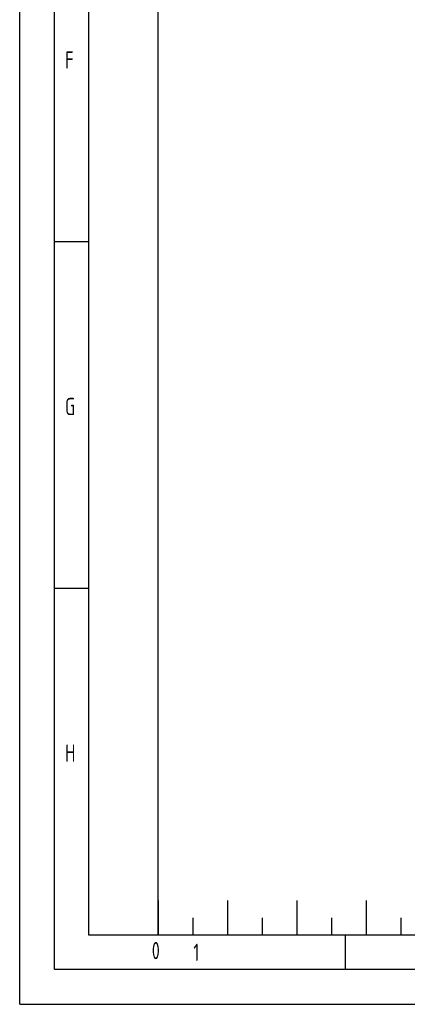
# Model space of a CAD drawing. Header units: millimetres. Extents: x 0 to 5940, y 0 to 4200.
# Tile 1 of 52: x 0 to 559, y 0 to 1421. Entities that reach past the tile are written whole.
import ezdxf

# ---------------------------------------------------------------- set-up
doc = ezdxf.new("R2010")
doc.units = ezdxf.units.MM
doc.header["$LTSCALE"] = 50
doc.layers.get('0').update_dxf_attribs({"linetype": 'CONTINUOUS'})
doc.layers.add('KSB-BLATTRAND', color=2, linetype='CONTINUOUS')
doc.styles.get("Standard").update_dxf_attribs({"font": 'ISOCP.SHX'})

# ---------------------------------------------------------------- blocks, each defined once
blk = doc.blocks.new('Rahmen_A2')
at = {"color": 1, "ltscale": 150}
for p, q in [((0, 0), (0, 420)), ((10, 10), (10, 410)), ((20, 10), (20, 297)), ((584, 10), (10, 10)), ((0, 0), (594, 0))]:
    blk.add_line(p, q, dxfattribs=at)
at = {"layer": 'KSB-BLATTRAND'}
for p, q in [((5, 5), (5, 415)), ((10, 110), (5, 110)), ((10, 60), (5, 60)), ((20, 15), (20, 10)), ((20, 15), (20, 10)), ((30, 15), (30, 10)), ((40, 15), (40, 10)), ((50, 15), (50, 10)), ((25, 12.5), (25, 10)), ((35, 12.5), (35, 10)), ((45, 12.5), (45, 10)), ((55, 12.5), (55, 10)), ((47, 5), (47, 10)), ((589, 5), (5, 5))]:
    blk.add_line(p, q, dxfattribs=at)
at = {"layer": 'KSB-BLATTRAND', "width": 0.75}
for s, p in [('F', (6.5625, 135)), ('G', (6.5625, 85)), ('H', (6.5625, 35)), ('0', (19.0625, 6.5)), ('1', (25.0625, 6.25))]:
    blk.add_text(s, height=2.5, dxfattribs=at).set_placement(p)

msp = doc.modelspace()

# ---------------------------------------------------------------- block references
at = {"layer": 'KSB-BLATTRAND', "xscale": 10, "yscale": 10, "zscale": 10}
msp.add_blockref('Rahmen_A2', (0, 0), dxfattribs=at)

doc.saveas('drawing.dxf')
